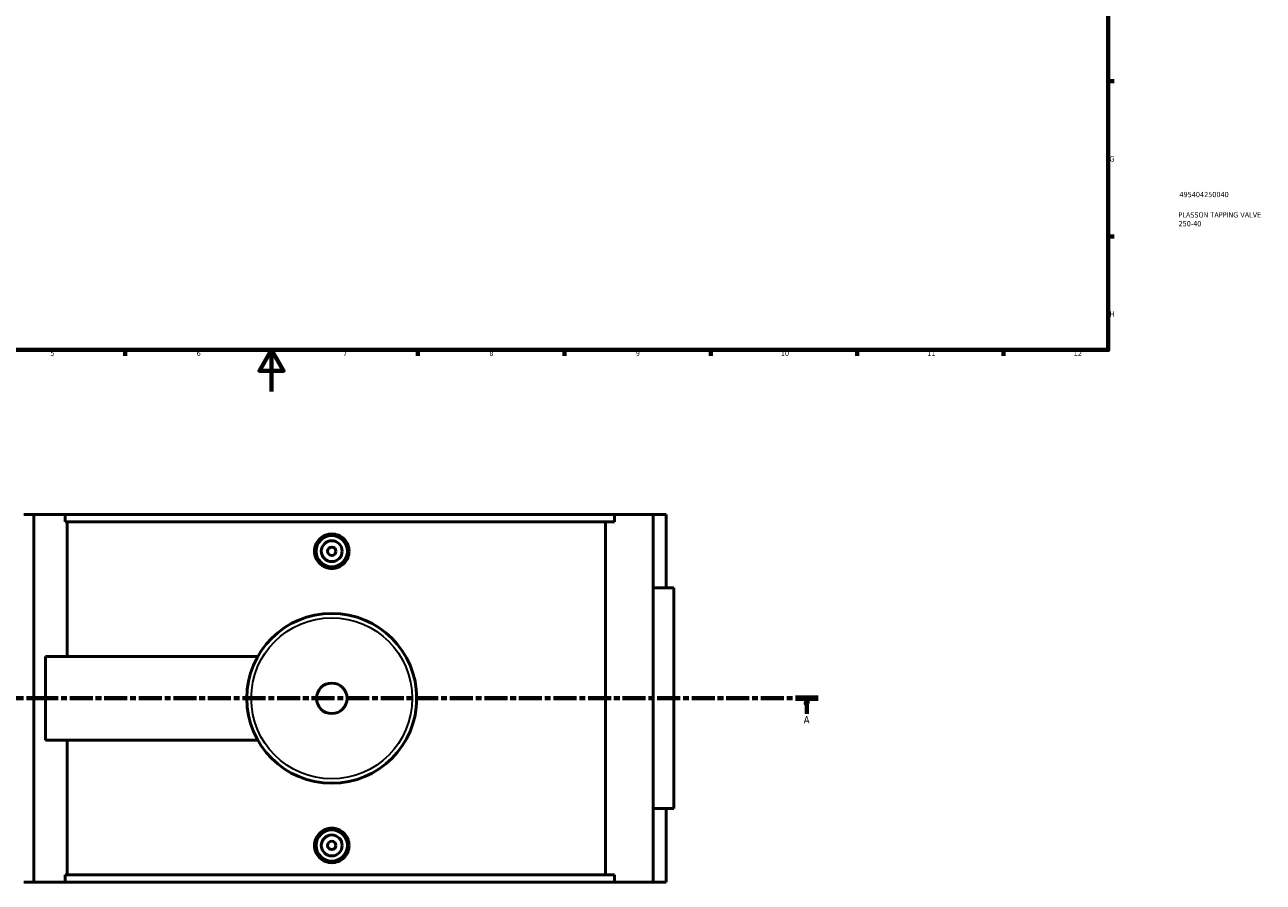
# Model space of a CAD drawing. Header units: millimetres. Extents: x 0 to 1017, y -235 to 1226.
# Tile 3 of 8: x 302 to 895, y -235 to 176. Entities that reach past the tile are written whole.
import ezdxf

# ---------------------------------------------------------------- set-up
doc = ezdxf.new("R2010")
doc.units = ezdxf.units.MM
doc.linetypes.add('CHAIN', pattern=[0.3543, 0.2362, -0.0295, 0.0591, -0.0295])
for name, color, linetype, lineweight in [('Border (ISO)', 7, 'Continuous', 70), ('Section Line (ISO)', 7, 'CHAIN', 70), ('Title (ISO)', 7, 'Continuous', 50), ('Visible (ISO)', 7, 'Continuous', 50), ('Visible Narrow (ISO)', 7, 'Continuous', 35)]:
    doc.layers.add(name, color=color, linetype=linetype, lineweight=lineweight)
doc.styles.add('Label Text (ISO)', font='tahoma.ttf')
doc.styles.add('Note Text (ISO)', font='tahoma.ttf')

# ---------------------------------------------------------------- blocks, each defined once
blk = doc.blocks.new('Borders Default Border')
at = {"layer": 'Border (ISO)'}
for p, q in [((821, 148.5), (823.9, 148.5)), ((821, 74.25), (823.9, 74.25)), ((350.42, 20), (350.42, 17.1)), ((490.58, 20), (490.58, 17.1)), ((560.67, 20), (560.67, 17.1)), ((630.75, 20), (630.75, 17.1)), ((700.83, 20), (700.83, 17.1)), ((770.92, 20), (770.92, 17.1))]:
    blk.add_line(p, q, dxfattribs=at)
at = {"layer": 'Border (ISO)', "flags": 128}
for points in [[(20, 20), (20, 574), (821, 574), (821, 20), (20, 20)], [(420.5, 0), (420.5, 20), (414.73, 10), (426.27, 10), (420.5, 20)]]:
    blk.add_lwpolyline(points, dxfattribs=at)
at = {"layer": 'Border (ISO)', "color": 232, "true_color": 0xca0064, "char_height": 2.5, "attachment_point": 7, "style": 'Note Text (ISO)'}
for s, insert in [('G', (821.61, 110.08)), ('H', (821.74, 35.88)), ('5', (314.64, 17.05)), ('6', (384.66, 17.05)), ('7', (454.77, 17.1)), ('8', (524.81, 17.04)), ('9', (594.88, 17.05)), ('10', (664.29, 17.05)), ('11', (734.37, 17.1)), ('12', (804.46, 17.1))]:
    blk.add_mtext(s, dxfattribs=dict(at, insert=insert))
blk = doc.blocks.new('Title Blocks ISO')
at = {"layer": 'Title (ISO)', "color": 232, "true_color": 0xca0064, "style": 'Note Text (ISO)'}
for tag, p in [('PART_NUMBER_001', (34.09, 73.08)), ('DESCRIPTION_001', (33.58, 63.35)), ('DESCRIPTION_002', (33.65, 59.13))]:
    blk.add_attdef(tag, p, '', height=2.5, dxfattribs=at)
blk = doc.blocks.new('2dTransSection0')
at = {"layer": 'Section Line (ISO)', "linetype": 'CHAIN', "ltscale": 46.681}
blk.add_line((257.77, -146.75), (682.19, -146.75), dxfattribs=at)
at = {"layer": 'Section Line (ISO)', "linetype": 'Continuous', "lineweight": 140}
for p, q in [((257.77, -146.75), (268.71, -146.75)), ((671.25, -146.75), (682.19, -146.75))]:
    blk.add_line(p, q, dxfattribs=at)
at = {"layer": 'Section Line (ISO)', "linetype": 'Continuous'}
for p, q in [((263.24, -146.75), (262.74, -149.25)), ((263.24, -149.25), (263.24, -146.75)), ((263.74, -149.25), (263.24, -146.75)), ((676.72, -146.75), (676.22, -149.25)), ((676.72, -149.25), (676.72, -146.75)), ((677.22, -149.25), (676.72, -146.75)), ((262.74, -149.25), (263.74, -149.25)), ((263.24, -154.16), (263.24, -149.25)), ((676.22, -149.25), (677.22, -149.25)), ((676.72, -154.16), (676.72, -149.25))]:
    blk.add_line(p, q, dxfattribs=at)
at = {"layer": 'Section Line (ISO)', "linetype": 'Continuous', "flags": 128}
for points in [[(263.74, -149.25), (263.24, -146.75), (262.74, -149.25), (263.74, -149.25)], [(677.22, -149.25), (676.72, -146.75), (676.22, -149.25), (677.22, -149.25)]]:
    blk.add_lwpolyline(points, dxfattribs=at)
at = {"layer": 'Section Line (ISO)'}
for points in [[(263.74, -149.25), (263.24, -146.75), (262.74, -149.25), (263.74, -149.25)], [(677.22, -149.25), (676.72, -146.75), (676.22, -149.25), (677.22, -149.25)]]:
    blk.add_solid(points, dxfattribs=at)
at = {"layer": 'Section Line (ISO)', "char_height": 3.5, "attachment_point": 7, "style": 'Label Text (ISO)'}
for insert in [(261.75, -158.75), (675.23, -158.75)]:
    blk.add_mtext('A', dxfattribs=dict(at, insert=insert))

msp = doc.modelspace()

# ---------------------------------------------------------------- linework, layer by layer
at = {"layer": 'Visible (ISO)'}
for p, q in [((301.933, -58.754), (306.722, -58.754)), ((306.722, -58.754), (306.722, -234.754)), ((306.722, -58.754), (321.703, -58.754)), ((321.703, -58.754), (321.703, -62.274)), ((321.703, -58.754), (584.651, -58.754)), ((603.129, -58.754), (584.651, -58.754)), ((584.651, -62.274), (584.651, -58.754)), ((609.358, -58.754), (603.129, -58.754)), ((603.129, -58.754), (603.129, -234.754)), ((609.358, -58.754), (609.358, -93.954)), ((584.651, -62.274), (321.703, -62.274)), ((322.696, -62.274), (322.696, -126.754)), ((580.342, -231.234), (580.342, -62.274)), ((613.108, -93.954), (603.129, -93.954)), ((613.108, -93.954), (613.108, -199.554)), ((312.353, -166.754), (312.353, -126.754)), ((312.353, -126.754), (413.944, -126.754)), ((312.353, -166.754), (413.944, -166.754)), ((322.696, -166.754), (322.696, -231.234)), ((603.129, -199.554), (613.108, -199.554)), ((609.358, -199.554), (609.358, -234.754)), ((301.933, -234.754), (306.722, -234.754)), ((306.722, -234.754), (321.703, -234.754)), ((321.703, -231.234), (321.703, -234.754)), ((584.651, -231.234), (321.703, -231.234)), ((321.703, -234.754), (584.651, -234.754)), ((584.651, -234.754), (584.651, -231.234)), ((584.651, -234.754), (603.129, -234.754)), ((603.129, -234.754), (609.358, -234.754))]:
    msp.add_line(p, q, dxfattribs=at)
for centre, radius in [((449.353, -76.354), 7.5), ((449.353, -76.354), 5), ((449.353, -76.354), 2), ((449.353, -146.754), 40.667), ((449.353, -146.754), 7.32), ((449.353, -217.154), 7.5), ((449.353, -217.154), 5), ((449.353, -217.154), 2)]:
    msp.add_circle(centre, radius, dxfattribs=at)
for points, knots in [([(457.639, -76.354), (457.639, -77.394), (457.43, -78.502), (456.583, -80.54), (455.944, -81.47), (454.472, -82.936), (453.54, -83.571), (451.5, -84.413), (450.392, -84.62), (448.314, -84.62), (447.205, -84.413), (445.165, -83.571), (444.234, -82.936), (442.762, -81.47), (442.123, -80.54), (441.275, -78.502), (441.067, -77.394), (441.067, -75.315), (441.275, -74.206), (442.123, -72.168), (442.762, -71.239), (444.234, -69.772), (445.165, -69.137), (447.205, -68.296), (448.314, -68.089), (450.392, -68.089), (451.5, -68.296), (453.54, -69.137), (454.472, -69.772), (455.944, -71.239), (456.583, -72.168), (457.43, -74.206), (457.639, -75.315), (457.639, -76.354)], [0, 0, 0, 0, 0.3118987, 0.3118987, 0.6237974, 0.6237974, 0.9355192, 0.9355192, 1.247241, 1.247241, 1.5589628, 1.5589628, 1.8706846, 1.8706846, 2.1825833, 2.1825833, 2.494482, 2.494482, 2.8063807, 2.8063807, 3.1182794, 3.1182794, 3.4300012, 3.4300012, 3.741723, 3.741723, 4.0534448, 4.0534448, 4.3651665, 4.3651665, 4.6770653, 4.6770653, 4.988964, 4.988964, 4.988964, 4.988964]), ([(457.639, -217.154), (457.639, -218.194), (457.43, -219.302), (456.583, -221.34), (455.944, -222.27), (454.472, -223.736), (453.54, -224.371), (451.5, -225.213), (450.392, -225.42), (448.314, -225.42), (447.205, -225.213), (445.165, -224.371), (444.234, -223.736), (442.762, -222.27), (442.123, -221.34), (441.275, -219.302), (441.067, -218.194), (441.067, -217.154), (441.067, -216.115), (441.275, -215.006), (442.123, -212.968), (442.762, -212.039), (444.234, -210.572), (445.165, -209.937), (447.205, -209.096), (448.314, -208.889), (450.392, -208.889), (451.5, -209.096), (453.54, -209.937), (454.472, -210.572), (455.944, -212.039), (456.583, -212.968), (457.43, -215.006), (457.639, -216.115), (457.639, -217.154)], [2.494482, 2.494482, 2.494482, 2.494482, 2.8063807, 2.8063807, 3.1182794, 3.1182794, 3.4300012, 3.4300012, 3.741723, 3.741723, 4.0534448, 4.0534448, 4.3651665, 4.3651665, 4.6770653, 4.6770653, 4.988964, 4.988964, 4.988964, 5.3008627, 5.3008627, 5.6127614, 5.6127614, 5.9244832, 5.9244832, 6.236205, 6.236205, 6.5479268, 6.5479268, 6.8596485, 6.8596485, 7.1715473, 7.1715473, 7.483446, 7.483446, 7.483446, 7.483446])]:
    msp.add_open_spline(points, degree=3, knots=knots, dxfattribs=at)
at = {"layer": 'Visible Narrow (ISO)'}
msp.add_circle((449.353, -146.754), 38.525, dxfattribs=at)

# ---------------------------------------------------------------- block references
msp.add_blockref('Borders Default Border', (0, 0))
msp.add_blockref('Title Blocks ISO', (821, 20)).add_auto_attribs({'PART_NUMBER_001': '495404250040', 'DESCRIPTION_001': 'PLASSON TAPPING VALVE', 'DESCRIPTION_002': '250-40'})
at = {"layer": 'Section Line (ISO)'}
msp.add_blockref('2dTransSection0', (0, 0), dxfattribs=at)

doc.saveas('drawing.dxf')
